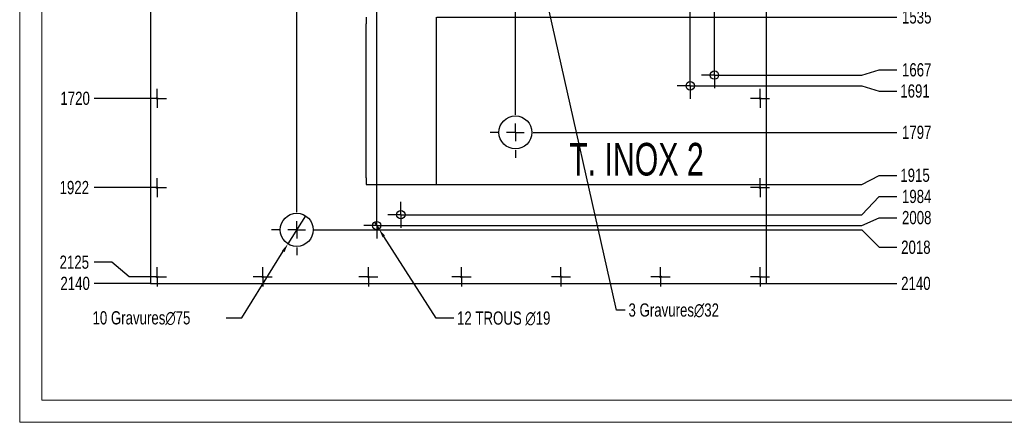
# Model space of a CAD drawing. Header units: millimetres. Extents: x 0 to 841, y 0 to 594.
# Tile 1 of 30: x 0 to 224, y 0 to 91. Entities that reach past the tile are written whole.
import ezdxf

# ---------------------------------------------------------------- set-up
doc = ezdxf.new("R2010")
doc.units = ezdxf.units.MM
doc.header["$PDSIZE"] = -1
doc.linetypes.add('CENTERX2', pattern=[20.32, 12.7, -2.54, 2.54, -2.54])
for name, color, linetype in [('COTES', 1, 'Continuous'), ('GRAVURES', 9, 'Continuous'), ('NOTES', 6, 'Continuous'), ('TRAIT-MIXTES', 3, 'CENTERX2')]:
    doc.layers.add(name, color=color, linetype=linetype)
doc.layers.add('TRAIT-FORT', color=4, linetype='Continuous', lineweight=25)
doc.styles.add('SLDTEXTSTYLE0', font='TXT', dxfattribs={"width": 0.75})
doc.styles.add('SLDTEXTSTYLE6', font='TXT', dxfattribs={"width": 0.694444})
doc.dimstyles.new('SLDDIMSTYLE3', dxfattribs={"dimtxt": 3, "dimasz": 2, "dimexe": 0, "dimexo": 0.0625, "dimgap": 0.75, "dimtad": 0, "dimtih": 1, "dimtoh": 1, "dimdec": 0, "dimlfac": 10, "dimrnd": 1e-09, "dimzin": 12, "dimdsep": 46, "dimtxsty": 'SLDTEXTSTYLE0', "dimsah": 1, "dimcen": 0.09, "dimadec": 0, "dimazin": 3, "dimtfac": 1, "dimtdec": 0, "dimtofl": 0, "dimtmove": 0, "dimatfit": 3, "dimfxl": 1, "dimfrac": 2, "dimtolj": 1, "dimtzin": 12, "dimarcsym": 0})
doc.dimstyles.new('SLDDIMSTYLE4', dxfattribs={"dimtxt": 3, "dimasz": 2, "dimexe": 0, "dimexo": 0.0625, "dimgap": 0.75, "dimtad": 0, "dimtih": 1, "dimtoh": 1, "dimdec": 0, "dimlfac": 10, "dimrnd": 1e-09, "dimzin": 12, "dimdsep": 46, "dimtxsty": 'SLDTEXTSTYLE0', "dimblk1": 'NONE', "dimsah": 1, "dimcen": 0, "dimadec": 0, "dimazin": 3, "dimtfac": 1, "dimtdec": 0, "dimtmove": 0, "dimatfit": 3, "dimldrblk": 'NONE', "dimfxl": 1, "dimfrac": 2, "dimtolj": 1, "dimtzin": 12, "dimarcsym": 0})

# ---------------------------------------------------------------- blocks, each defined once
blk = doc.blocks.new('_D_50')
at = {"layer": 'COTES', "color": 0, "lineweight": -2, "transparency": 16777216}
for p, q in [((68.81, 257.48), (68.81, 261.48)), ((62.95, 253.48), (68.81, 257.48)), ((62.95, 49.53), (62.95, 253.48))]:
    blk.add_line(p, q, dxfattribs=at)
at = {"layer": 'Defpoints', "color": 0, "transparency": 16777216}
for p in [(68.81, 261.48), (29.72, 245.54), (62.95, 49.46)]:
    blk.add_point(p, dxfattribs=at)
at = {"layer": 'COTES', "color": 0, "transparency": 16777216, "insert": (68.81, 265.23), "char_height": 3, "attachment_point": 5, "rotation": 90, "style": 'SLDTEXTSTYLE0'}
blk.add_mtext('\\A1;332', dxfattribs=at)
blk = doc.blocks.new('_D_53')
at = {"layer": 'COTES', "color": 0, "lineweight": -2, "transparency": 16777216}
for p, q in [((84.13, 257.48), (84.13, 261.48)), ((81.12, 253.48), (84.13, 257.48)), ((81.12, 47.7), (81.12, 253.48))]:
    blk.add_line(p, q, dxfattribs=at)
at = {"layer": 'Defpoints', "color": 0, "transparency": 16777216}
for p in [(84.13, 261.48), (29.72, 245.54), (81.12, 47.64)]:
    blk.add_point(p, dxfattribs=at)
at = {"layer": 'COTES', "color": 0, "transparency": 16777216, "insert": (84.13, 264.85), "char_height": 3, "attachment_point": 5, "rotation": 90, "style": 'SLDTEXTSTYLE0'}
blk.add_mtext('\\A1;514', dxfattribs=at)
blk = doc.blocks.new('_D_56')
at = {"layer": 'COTES', "color": 0, "lineweight": -2, "transparency": 16777216}
blk.add_line((112.65, 71.65), (112.65, 261.48), dxfattribs=at)
at = {"layer": 'Defpoints', "color": 0, "transparency": 16777216}
for p in [(112.65, 261.48), (29.72, 245.54), (112.65, 71.59)]:
    blk.add_point(p, dxfattribs=at)
at = {"layer": 'COTES', "color": 0, "transparency": 16777216, "insert": (112.65, 265.23), "char_height": 3, "attachment_point": 5, "rotation": 90, "style": 'SLDTEXTSTYLE0'}
blk.add_mtext('\\A1;829', dxfattribs=at)
blk = doc.blocks.new('_D_60')
at = {"layer": 'COTES', "color": 0, "lineweight": -2, "transparency": 16777216}
for p, q in [((152.76, 257.48), (152.76, 261.48)), ((152.38, 253.48), (152.76, 257.48)), ((152.38, 79.43), (152.38, 253.48))]:
    blk.add_line(p, q, dxfattribs=at)
at = {"layer": 'Defpoints', "color": 0, "transparency": 16777216}
for p in [(152.76, 261.48), (29.72, 245.54), (152.38, 79.37)]:
    blk.add_point(p, dxfattribs=at)
at = {"layer": 'COTES', "color": 0, "transparency": 16777216, "insert": (152.76, 265.98), "char_height": 3, "attachment_point": 5, "rotation": 90, "style": 'SLDTEXTSTYLE0'}
blk.add_mtext('\\A1;1227', dxfattribs=at)
blk = doc.blocks.new('_D_61')
at = {"layer": 'COTES', "color": 0, "lineweight": -2, "transparency": 16777216}
for p, q in [((157.57, 257.48), (157.57, 261.48)), ((157.86, 253.48), (157.57, 257.48)), ((157.86, 81.87), (157.86, 253.48))]:
    blk.add_line(p, q, dxfattribs=at)
at = {"layer": 'Defpoints', "color": 0, "transparency": 16777216}
for p in [(157.57, 261.48), (29.72, 245.54), (157.86, 81.81)]:
    blk.add_point(p, dxfattribs=at)
at = {"layer": 'COTES', "color": 0, "transparency": 16777216, "insert": (157.57, 265.6), "char_height": 3, "attachment_point": 5, "rotation": 90, "style": 'SLDTEXTSTYLE0'}
blk.add_mtext('\\A1;1281', dxfattribs=at)
blk = doc.blocks.new('_D_86')
at = {"layer": 'COTES', "color": 0, "lineweight": -2, "transparency": 16777216}
blk.add_line((94.79, 92.04), (199.33, 92.04), dxfattribs=at)
at = {"layer": 'Defpoints', "color": 0, "transparency": 16777216}
for p in [(56.72, 245.54), (94.72, 92.04), (199.33, 92.04)]:
    blk.add_point(p, dxfattribs=at)
at = {"layer": 'COTES', "color": 0, "transparency": 16777216, "insert": (203.83, 92.04), "char_height": 3, "attachment_point": 5, "style": 'SLDTEXTSTYLE0'}
blk.add_mtext('\\A1;1535', dxfattribs=at)
blk = doc.blocks.new('_D_87')
at = {"layer": 'COTES', "color": 0, "lineweight": -2, "transparency": 16777216}
for p, q in [((160.87, 78.86), (191.33, 78.86)), ((191.33, 78.86), (195.33, 80.04)), ((195.33, 80.04), (199.33, 80.04))]:
    blk.add_line(p, q, dxfattribs=at)
at = {"layer": 'Defpoints', "color": 0, "transparency": 16777216}
for p in [(56.72, 245.54), (160.81, 78.86), (199.33, 80.04)]:
    blk.add_point(p, dxfattribs=at)
at = {"layer": 'COTES', "color": 0, "transparency": 16777216, "insert": (203.83, 80.04), "char_height": 3, "attachment_point": 5, "style": 'SLDTEXTSTYLE0'}
blk.add_mtext('\\A1;1667', dxfattribs=at)
blk = doc.blocks.new('_D_88')
at = {"layer": 'COTES', "color": 0, "lineweight": -2, "transparency": 16777216}
for p, q in [((155.39, 76.42), (191.33, 76.42)), ((191.33, 76.42), (195.33, 75.23)), ((195.33, 75.23), (199.33, 75.23))]:
    blk.add_line(p, q, dxfattribs=at)
at = {"layer": 'Defpoints', "color": 0, "transparency": 16777216}
for p in [(56.72, 245.54), (155.33, 76.42), (199.33, 75.23)]:
    blk.add_point(p, dxfattribs=at)
at = {"layer": 'COTES', "color": 0, "transparency": 16777216, "insert": (203.45, 75.23), "char_height": 3, "attachment_point": 5, "style": 'SLDTEXTSTYLE0'}
blk.add_mtext('\\A1;1691', dxfattribs=at)
blk = doc.blocks.new('_D_89')
at = {"layer": 'COTES', "color": 0, "lineweight": -2, "transparency": 16777216}
blk.add_line((118.46, 65.84), (199.33, 65.84), dxfattribs=at)
at = {"layer": 'Defpoints', "color": 0, "transparency": 16777216}
for p in [(56.72, 245.54), (118.4, 65.84), (199.33, 65.84)]:
    blk.add_point(p, dxfattribs=at)
at = {"layer": 'COTES', "color": 0, "transparency": 16777216, "insert": (203.83, 65.84), "char_height": 3, "attachment_point": 5, "style": 'SLDTEXTSTYLE0'}
blk.add_mtext('\\A1;1797', dxfattribs=at)
blk = doc.blocks.new('_D_90')
at = {"layer": 'COTES', "color": 0, "lineweight": -2, "transparency": 16777216}
for p, q in [((191.33, 54.04), (195.33, 56.09)), ((195.33, 56.09), (199.33, 56.09)), ((94.79, 54.04), (191.33, 54.04))]:
    blk.add_line(p, q, dxfattribs=at)
at = {"layer": 'Defpoints', "color": 0, "transparency": 16777216}
for p in [(56.72, 245.54), (199.33, 56.09), (94.72, 54.04)]:
    blk.add_point(p, dxfattribs=at)
at = {"layer": 'COTES', "color": 0, "transparency": 16777216, "insert": (203.45, 56.09), "char_height": 3, "attachment_point": 5, "style": 'SLDTEXTSTYLE0'}
blk.add_mtext('\\A1;1915', dxfattribs=at)
blk = doc.blocks.new('_D_91')
at = {"layer": 'COTES', "color": 0, "lineweight": -2, "transparency": 16777216}
for p, q in [((191.33, 47.15), (195.33, 51.28)), ((195.33, 51.28), (199.33, 51.28)), ((89.62, 47.15), (191.33, 47.15))]:
    blk.add_line(p, q, dxfattribs=at)
at = {"layer": 'Defpoints', "color": 0, "transparency": 16777216}
for p in [(56.72, 245.54), (199.33, 51.28), (89.55, 47.15)]:
    blk.add_point(p, dxfattribs=at)
at = {"layer": 'COTES', "color": 0, "transparency": 16777216, "insert": (203.83, 51.28), "char_height": 3, "attachment_point": 5, "style": 'SLDTEXTSTYLE0'}
blk.add_mtext('\\A1;1984', dxfattribs=at)
blk = doc.blocks.new('_D_92')
at = {"layer": 'COTES', "color": 0, "lineweight": -2, "transparency": 16777216}
for p, q in [((191.33, 44.69), (195.33, 46.47)), ((195.33, 46.47), (199.33, 46.47)), ((84.14, 44.69), (191.33, 44.69))]:
    blk.add_line(p, q, dxfattribs=at)
at = {"layer": 'Defpoints', "color": 0, "transparency": 16777216}
for p in [(56.72, 245.54), (199.33, 46.47), (84.07, 44.69)]:
    blk.add_point(p, dxfattribs=at)
at = {"layer": 'COTES', "color": 0, "transparency": 16777216, "insert": (203.83, 46.47), "char_height": 3, "attachment_point": 5, "style": 'SLDTEXTSTYLE0'}
blk.add_mtext('\\A1;2008', dxfattribs=at)
blk = doc.blocks.new('_D_93')
at = {"layer": 'COTES', "color": 0, "lineweight": -2, "transparency": 16777216}
for p, q in [((68.76, 43.71), (191.33, 43.71)), ((191.33, 43.71), (195.33, 39.74)), ((195.33, 39.74), (199.33, 39.74))]:
    blk.add_line(p, q, dxfattribs=at)
at = {"layer": 'Defpoints', "color": 0, "transparency": 16777216}
for p in [(56.72, 245.54), (68.7, 43.71), (199.33, 39.74)]:
    blk.add_point(p, dxfattribs=at)
at = {"layer": 'COTES', "color": 0, "transparency": 16777216, "insert": (203.64, 39.74), "char_height": 3, "attachment_point": 5, "style": 'SLDTEXTSTYLE0'}
blk.add_mtext('\\A1;2018', dxfattribs=at)
blk = doc.blocks.new('_D_94')
at = {"layer": 'COTES', "color": 0, "lineweight": -2, "transparency": 16777216}
blk.add_line((169.79, 31.54), (199.33, 31.54), dxfattribs=at)
at = {"layer": 'Defpoints', "color": 0, "transparency": 16777216}
for p in [(56.72, 245.54), (169.72, 31.54), (199.33, 31.54)]:
    blk.add_point(p, dxfattribs=at)
at = {"layer": 'COTES', "color": 0, "transparency": 16777216, "insert": (203.64, 31.54), "char_height": 3, "attachment_point": 5, "style": 'SLDTEXTSTYLE0'}
blk.add_mtext('\\A1;2140', dxfattribs=at)
blk = doc.blocks.new('_D_104')
at = {"layer": 'COTES', "color": 0, "lineweight": -2, "transparency": 16777216}
blk.add_line((28.99, 73.57), (16.91, 73.57), dxfattribs=at)
at = {"layer": 'Defpoints', "color": 0, "transparency": 16777216}
for p in [(29.72, 245.54), (16.91, 73.57), (29.05, 73.57)]:
    blk.add_point(p, dxfattribs=at)
at = {"layer": 'COTES', "color": 0, "transparency": 16777216, "insert": (12.6, 73.57), "char_height": 3, "attachment_point": 5, "style": 'SLDTEXTSTYLE0'}
blk.add_mtext('\\A1;1720', dxfattribs=at)
blk = doc.blocks.new('_D_105')
at = {"layer": 'COTES', "color": 0, "lineweight": -2, "transparency": 16777216}
blk.add_line((28.99, 53.3), (16.91, 53.3), dxfattribs=at)
at = {"layer": 'Defpoints', "color": 0, "transparency": 16777216}
for p in [(29.72, 245.54), (16.91, 53.3), (29.05, 53.3)]:
    blk.add_point(p, dxfattribs=at)
at = {"layer": 'COTES', "color": 0, "transparency": 16777216, "insert": (12.41, 53.3), "char_height": 3, "attachment_point": 5, "style": 'SLDTEXTSTYLE0'}
blk.add_mtext('\\A1;1922', dxfattribs=at)
blk = doc.blocks.new('_D_106')
at = {"layer": 'COTES', "color": 0, "lineweight": -2, "transparency": 16777216}
for p, q in [((20.91, 36.35), (16.91, 36.35)), ((24.91, 33.04), (20.91, 36.35)), ((28.99, 33.04), (24.91, 33.04))]:
    blk.add_line(p, q, dxfattribs=at)
at = {"layer": 'Defpoints', "color": 0, "transparency": 16777216}
for p in [(29.72, 245.54), (16.91, 36.35), (29.05, 33.04)]:
    blk.add_point(p, dxfattribs=at)
at = {"layer": 'COTES', "color": 0, "transparency": 16777216, "insert": (12.41, 36.35), "char_height": 3, "attachment_point": 5, "style": 'SLDTEXTSTYLE0'}
blk.add_mtext('\\A1;2125', dxfattribs=at)
blk = doc.blocks.new('_D_107')
at = {"layer": 'COTES', "color": 0, "lineweight": -2, "transparency": 16777216}
blk.add_line((29.66, 31.54), (16.91, 31.54), dxfattribs=at)
at = {"layer": 'Defpoints', "color": 0, "transparency": 16777216}
for p in [(29.72, 245.54), (16.91, 31.54), (29.72, 31.54)]:
    blk.add_point(p, dxfattribs=at)
at = {"layer": 'COTES', "color": 0, "transparency": 16777216, "insert": (12.6, 31.54), "char_height": 3, "attachment_point": 5, "style": 'SLDTEXTSTYLE0'}
blk.add_mtext('\\A1;2140', dxfattribs=at)
blk = doc.blocks.new('_D_108')
at = {"layer": 'COTES', "color": 0, "lineweight": -2, "transparency": 16777216}
for p, q in [((64.94, 46.89), (60.96, 40.54)), ((50.44, 23.73), (59.9, 38.84)), ((46.92, 23.73), (50.44, 23.73))]:
    blk.add_line(p, q, dxfattribs=at)
at = {"layer": 'COTES', "color": 0, "transparency": 16777216}
blk.add_solid([(59.62, 39.02), (60.18, 38.66), (60.96, 40.54)], dxfattribs=at)
at = {"layer": 'Defpoints', "color": 0, "transparency": 16777216}
for p in [(64.94, 46.89), (60.96, 40.54)]:
    blk.add_point(p, dxfattribs=at)
at = {"layer": 'COTES', "color": 0, "transparency": 16777216, "insert": (16.55, 25.23), "char_height": 3, "attachment_point": 1, "style": 'SLDTEXTSTYLE0'}
blk.add_mtext('\\A1;10 Gravures∅75', dxfattribs=at)
blk = doc.blocks.new('_None')
blk = doc.blocks.new('_D_109')
at = {"layer": 'COTES', "color": 0, "lineweight": -2, "transparency": 16777216}
for p, q in [((107.35, 151.09), (108.05, 147.96)), ((135.59, 25.5), (108.49, 146.01)), ((137.59, 25.5), (135.59, 25.5))]:
    blk.add_line(p, q, dxfattribs=at)
at = {"layer": 'COTES', "color": 0, "transparency": 16777216}
blk.add_solid([(108.82, 146.09), (108.17, 145.94), (108.05, 147.96)], dxfattribs=at)
at = {"layer": 'Defpoints', "color": 0, "transparency": 16777216}
for p in [(107.35, 151.09), (108.05, 147.96)]:
    blk.add_point(p, dxfattribs=at)
at = {"layer": 'COTES', "color": 0, "transparency": 16777216, "insert": (138.34, 27), "char_height": 3, "attachment_point": 1, "style": 'SLDTEXTSTYLE0'}
blk.add_mtext('\\A1;3 Gravures∅32', dxfattribs=at)
blk = doc.blocks.new('_D_110')
at = {"layer": 'COTES', "color": 0, "lineweight": -2, "transparency": 16777216}
for p, q in [((80.61, 45.49), (81.64, 43.89)), ((94.67, 23.67), (82.72, 42.21)), ((98.62, 23.67), (94.67, 23.67))]:
    blk.add_line(p, q, dxfattribs=at)
at = {"layer": 'COTES', "color": 0, "transparency": 16777216}
blk.add_solid([(83, 42.39), (82.44, 42.03), (81.64, 43.89)], dxfattribs=at)
at = {"layer": 'Defpoints', "color": 0, "transparency": 16777216}
for p in [(80.61, 45.49), (81.64, 43.89)]:
    blk.add_point(p, dxfattribs=at)
at = {"layer": 'COTES', "color": 0, "transparency": 16777216, "insert": (99.37, 25.17), "char_height": 3, "attachment_point": 1, "style": 'SLDTEXTSTYLE0'}
blk.add_mtext('\\A1;12 TROUS ∅19', dxfattribs=at)
blk = doc.blocks.new('SW_CENTERMARKSYMBOL_6')
at = {"layer": 'TRAIT-MIXTES', "color": 0}
for p, q in [((-2, 0), (-2.17, 0)), ((0, 0), (-2, 0)), ((0, 2), (0, 2.17)), ((0, 0), (0, 2)), ((0, 0), (0, -2)), ((0, 0), (2, 0)), ((2, 0), (2.17, 0)), ((0, -2), (0, -2.17))]:
    blk.add_line(p, q, dxfattribs=at)
blk = doc.blocks.new('SW_CENTERMARKSYMBOL_7')
at = {"layer": 'TRAIT-MIXTES', "color": 0}
for p, q in [((-2, 0), (-2.17, 0)), ((0, 0), (-2, 0)), ((0, 2), (0, 2.17)), ((0, 0), (0, 2)), ((0, 0), (0, -2)), ((0, 0), (2, 0)), ((2, 0), (2.17, 0)), ((0, -2), (0, -2.17))]:
    blk.add_line(p, q, dxfattribs=at)
blk = doc.blocks.new('SW_CENTERMARKSYMBOL_8')
at = {"layer": 'TRAIT-MIXTES', "color": 0}
for p, q in [((-2, 0), (-2.17, 0)), ((0, 0), (-2, 0)), ((0, 2), (0, 2.17)), ((0, 0), (0, 2)), ((0, 0), (0, -2)), ((0, 0), (2, 0)), ((2, 0), (2.17, 0)), ((0, -2), (0, -2.17))]:
    blk.add_line(p, q, dxfattribs=at)
blk = doc.blocks.new('SW_CENTERMARKSYMBOL_9')
at = {"layer": 'TRAIT-MIXTES', "color": 0}
for p, q in [((-2, 0), (-2.17, 0)), ((0, 0), (-2, 0)), ((0, 2), (0, 2.17)), ((0, 0), (0, 2)), ((0, 0), (0, -2)), ((0, 0), (2, 0)), ((2, 0), (2.17, 0)), ((0, -2), (0, -2.17))]:
    blk.add_line(p, q, dxfattribs=at)
blk = doc.blocks.new('SW_CENTERMARKSYMBOL_10')
at = {"layer": 'TRAIT-MIXTES', "color": 0}
for p, q in [((-2, 0), (-2.17, 0)), ((0, 0), (-2, 0)), ((0, 2), (0, 2.17)), ((0, 0), (0, 2)), ((0, 0), (0, -2)), ((0, 0), (2, 0)), ((2, 0), (2.17, 0)), ((0, -2), (0, -2.17))]:
    blk.add_line(p, q, dxfattribs=at)
blk = doc.blocks.new('SW_CENTERMARKSYMBOL_16')
at = {"layer": 'TRAIT-MIXTES', "color": 0}
for p, q in [((-2, 0), (-2.17, 0)), ((0, 0), (-2, 0)), ((0, 2), (0, 2.17)), ((0, 0), (0, 2)), ((0, 0), (0, -2)), ((0, 0), (2, 0)), ((2, 0), (2.17, 0)), ((0, -2), (0, -2.17))]:
    blk.add_line(p, q, dxfattribs=at)
blk = doc.blocks.new('SW_CENTERMARKSYMBOL_17')
at = {"layer": 'TRAIT-MIXTES', "color": 0}
for p, q in [((-2, 0), (-2.17, 0)), ((0, 0), (-2, 0)), ((0, 2), (0, 2.17)), ((0, 0), (0, 2)), ((0, 0), (0, -2)), ((0, 0), (2, 0)), ((2, 0), (2.17, 0)), ((0, -2), (0, -2.17))]:
    blk.add_line(p, q, dxfattribs=at)
blk = doc.blocks.new('SW_CENTERMARKSYMBOL_18')
at = {"layer": 'TRAIT-MIXTES', "color": 0}
for p, q in [((-2, 0), (-2.17, 0)), ((0, 0), (-2, 0)), ((0, 2), (0, 2.17)), ((0, 0), (0, 2)), ((0, 0), (0, -2)), ((0, 0), (2, 0)), ((2, 0), (2.17, 0)), ((0, -2), (0, -2.17))]:
    blk.add_line(p, q, dxfattribs=at)
blk = doc.blocks.new('SW_CENTERMARKSYMBOL_19')
at = {"layer": 'TRAIT-MIXTES', "color": 0}
for p, q in [((-2, 0), (-2.17, 0)), ((0, 0), (-2, 0)), ((0, 2), (0, 2.17)), ((0, 0), (0, 2)), ((0, 0), (0, -2)), ((0, 0), (2, 0)), ((2, 0), (2.17, 0)), ((0, -2), (0, -2.17))]:
    blk.add_line(p, q, dxfattribs=at)
blk = doc.blocks.new('SW_CENTERMARKSYMBOL_20')
at = {"layer": 'TRAIT-MIXTES', "color": 0}
for p, q in [((-2, 0), (-2.17, 0)), ((0, 0), (-2, 0)), ((0, 2), (0, 2.17)), ((0, 0), (0, 2)), ((0, 0), (0, -2)), ((0, 0), (2, 0)), ((2, 0), (2.17, 0)), ((0, -2), (0, -2.17))]:
    blk.add_line(p, q, dxfattribs=at)
blk = doc.blocks.new('SW_CENTERMARKSYMBOL_49')
at = {"layer": 'TRAIT-MIXTES', "color": 0}
for p, q in [((0, 4), (0, 5.75)), ((-4, 0), (-5.75, 0)), ((0, 0), (-2, 0)), ((0, 0), (0, 2)), ((0, 0), (0, -2)), ((0, 0), (2, 0)), ((4, 0), (5.75, 0)), ((0, -4), (0, -5.75))]:
    blk.add_line(p, q, dxfattribs=at)
blk = doc.blocks.new('SW_CENTERMARKSYMBOL_50')
at = {"layer": 'TRAIT-MIXTES', "color": 0}
for p, q in [((0, 4), (0, 5.75)), ((-4, 0), (-5.75, 0)), ((0, 0), (-2, 0)), ((0, 0), (0, 2)), ((0, 0), (0, -2)), ((0, 0), (2, 0)), ((4, 0), (5.75, 0)), ((0, -4), (0, -5.75))]:
    blk.add_line(p, q, dxfattribs=at)
blk = doc.blocks.new('SW_CENTERMARKSYMBOL_57')
at = {"layer": 'TRAIT-MIXTES', "color": 0}
for p, q in [((-2, 0), (-2.17, 0)), ((0, 0), (-2, 0)), ((0, 2), (0, 2.17)), ((0, 0), (0, 2)), ((0, 0), (0, -2)), ((0, 0), (2, 0)), ((2, 0), (2.17, 0)), ((0, -2), (0, -2.17))]:
    blk.add_line(p, q, dxfattribs=at)
blk = doc.blocks.new('SW_CENTERMARKSYMBOL_66')
at = {"layer": 'TRAIT-MIXTES', "color": 0}
for p, q in [((0, 2), (0, 2.95)), ((-2, 0), (-2.95, 0)), ((0, 0), (-2, 0)), ((0, 0), (0, 2)), ((0, 0), (0, -2)), ((0, 0), (2, 0)), ((2, 0), (2.95, 0)), ((0, -2), (0, -2.95))]:
    blk.add_line(p, q, dxfattribs=at)
blk = doc.blocks.new('SW_CENTERMARKSYMBOL_67')
at = {"layer": 'TRAIT-MIXTES', "color": 0}
for p, q in [((0, 2), (0, 2.95)), ((-2, 0), (-2.95, 0)), ((0, 0), (-2, 0)), ((0, 0), (0, 2)), ((0, 0), (0, -2)), ((0, 0), (2, 0)), ((2, 0), (2.95, 0)), ((0, -2), (0, -2.95))]:
    blk.add_line(p, q, dxfattribs=at)
blk = doc.blocks.new('SW_CENTERMARKSYMBOL_68')
at = {"layer": 'TRAIT-MIXTES', "color": 0}
for p, q in [((0, 2), (0, 2.95)), ((-2, 0), (-2.95, 0)), ((0, 0), (-2, 0)), ((0, 0), (0, 2)), ((0, 0), (0, -2)), ((0, 0), (2, 0)), ((2, 0), (2.95, 0)), ((0, -2), (0, -2.95))]:
    blk.add_line(p, q, dxfattribs=at)
blk = doc.blocks.new('SW_CENTERMARKSYMBOL_69')
at = {"layer": 'TRAIT-MIXTES', "color": 0}
for p, q in [((0, 2), (0, 2.95)), ((-2, 0), (-2.95, 0)), ((0, 0), (-2, 0)), ((0, 0), (0, 2)), ((0, 0), (0, -2)), ((0, 0), (2, 0)), ((2, 0), (2.95, 0)), ((0, -2), (0, -2.95))]:
    blk.add_line(p, q, dxfattribs=at)

msp = doc.modelspace()

# ---------------------------------------------------------------- linework, layer by layer
at = {"lineweight": 18}
for p, q in [((0, 594), (0, 0)), ((5, 589), (5, 5)), ((836, 5), (5, 5)), ((841, 0), (0, 0))]:
    msp.add_line(p, q, dxfattribs=at)
at = {"layer": 'GRAVURES', "lineweight": 25}
for centre in [(112.6464, 65.8409), (62.9495, 43.7144)]:
    msp.add_circle(centre, 3.75, dxfattribs=at)
at = {"layer": 'TRAIT-FORT', "lineweight": 25}
for p, q in [((29.7235, 245.5353), (29.7235, 31.5353)), ((169.7235, 31.5353), (169.7235, 104.5353)), ((78.7235, 92.0353), (78.7235, 90.535)), ((94.7235, 54.0353), (94.7235, 92.0353)), ((78.7235, 90.535), (78.6235, 90.535)), ((78.6235, 90.535), (78.6235, 55.535)), ((78.6235, 55.535), (78.7235, 55.535)), ((78.7235, 55.535), (78.7235, 54.0353)), ((78.7235, 54.0353), (94.7235, 54.0353)), ((29.7235, 31.5353), (169.7235, 31.5353))]:
    msp.add_line(p, q, dxfattribs=at)
for centre, radius in [((157.8614, 78.8568), 0.95), ((152.3801, 76.4164), 0.95), ((31.2235, 73.5686), 0.17), ((168.2236, 73.5686), 0.17), ((31.2235, 53.3019), 0.17), ((168.2236, 53.3019), 0.17), ((86.6048, 47.1523), 0.95), ((81.1236, 44.6909), 0.95), ((31.2235, 33.0353), 0.17), ((55.2235, 33.0353), 0.17), ((79.2225, 33.0353), 0.17), ((100.3845, 33.0353), 0.17), ((122.9975, 33.0353), 0.17), ((145.6106, 33.0353), 0.17), ((168.2236, 33.0353), 0.17)]:
    msp.add_circle(centre, radius, dxfattribs=at)

# ---------------------------------------------------------------- block references
at = {"layer": 'TRAIT-MIXTES'}
for name, p in [('SW_CENTERMARKSYMBOL_67', (157.8614, 78.8568)), ('SW_CENTERMARKSYMBOL_66', (152.3801, 76.4164)), ('SW_CENTERMARKSYMBOL_6', (31.2235, 73.5686)), ('SW_CENTERMARKSYMBOL_10', (168.2236, 73.5686)), ('SW_CENTERMARKSYMBOL_50', (112.6464, 65.8409)), ('SW_CENTERMARKSYMBOL_7', (31.2235, 53.3019)), ('SW_CENTERMARKSYMBOL_9', (168.2236, 53.3019)), ('SW_CENTERMARKSYMBOL_49', (62.9495, 43.7144)), ('SW_CENTERMARKSYMBOL_69', (86.6048, 47.1523)), ('SW_CENTERMARKSYMBOL_68', (81.1236, 44.6909)), ('SW_CENTERMARKSYMBOL_57', (31.2235, 33.0353)), ('SW_CENTERMARKSYMBOL_20', (55.2235, 33.0353)), ('SW_CENTERMARKSYMBOL_19', (79.2225, 33.0353)), ('SW_CENTERMARKSYMBOL_18', (100.3845, 33.0353)), ('SW_CENTERMARKSYMBOL_17', (122.9975, 33.0353)), ('SW_CENTERMARKSYMBOL_16', (145.6106, 33.0353)), ('SW_CENTERMARKSYMBOL_8', (168.2236, 33.0353))]:
    msp.add_blockref(name, p, dxfattribs=at)

# ---------------------------------------------------------------- texts
at = {"layer": 'NOTES', "insert": (140.1467, 63.4585), "char_height": 7.40833, "attachment_point": 2, "style": 'SLDTEXTSTYLE6'}
msp.add_mtext('T. INOX 2', dxfattribs=at)

# ---------------------------------------------------------------- dimensions: what is measured, and where the dimension line sits
at = {"layer": 'COTES'}
for feature_location, offset, dtype, origin, picture, middle in [((152.3801, 79.3664), (0.3827, 182.1121), 1, (29.7235, 245.5353), '_D_60', (152.7629, 265.9784)), ((157.8614, 81.8068), (-0.2884, 179.6717), 1, (29.7235, 245.5353), '_D_61', (157.573, 265.6034)), ((62.9495, 49.4644), (5.8565, 212.014), 1, (29.7235, 245.5353), '_D_50', (68.806, 265.2284)), ((112.6464, 71.5909), (0, 189.8875), 1, (29.7235, 245.5353), '_D_56', (112.6464, 265.2284)), ((81.1236, 47.6409), (3.0109, 213.8375), 1, (29.7235, 245.5353), '_D_53', (84.1345, 264.8534)), ((29.0535, 53.3019), (-12.145, 0), 0, (29.7235, 245.5353), '_D_105', (12.4085, 53.3019)), ((29.0535, 33.0353), (-12.145, 3.3101), 0, (29.7235, 245.5353), '_D_106', (12.4085, 36.3454)), ((29.0535, 73.5686), (-12.145, 0), 0, (29.7235, 245.5353), '_D_104', (12.596, 73.5686)), ((29.7235, 31.5353), (-12.815, 0), 0, (29.7235, 245.5353), '_D_107', (12.596, 31.5353)), ((94.7235, 92.0353), (104.604, 0), 0, (56.7234, 245.5353), '_D_86', (203.8274, 92.0353)), ((160.8114, 78.8568), (38.516, 1.1849), 0, (56.7234, 245.5353), '_D_87', (203.8274, 80.0416)), ((155.3301, 76.4164), (43.9973, -1.1849), 0, (56.7234, 245.5353), '_D_88', (203.4524, 75.2315)), ((118.3964, 65.8409), (80.931, 0), 0, (56.7234, 245.5353), '_D_89', (203.8274, 65.8409)), ((94.7235, 54.0353), (104.604, 2.0548), 0, (56.7234, 245.5353), '_D_90', (203.4524, 56.09)), ((89.5548, 47.1523), (109.7726, 4.1276), 0, (56.7234, 245.5353), '_D_91', (203.8274, 51.2799)), ((84.0736, 44.6909), (115.2539, 1.7789), 0, (56.7234, 245.5353), '_D_92', (203.8274, 46.4698)), ((68.6995, 43.7144), (130.6279, -3.9757), 0, (56.7234, 245.5353), '_D_93', (203.6399, 39.7387)), ((169.7235, 31.5353), (29.6039, 0), 0, (56.7234, 245.5353), '_D_94', (203.6399, 31.5353))]:
    dim = msp.add_ordinate_dim(feature_location=feature_location, offset=offset, dtype=dtype, origin=origin, dimstyle='SLDDIMSTYLE3', dxfattribs=at)
    dim.commit()
    dim.dimension.update_dxf_attribs({"geometry": picture, "text_midpoint": middle})
for p1, p2, text, picture, middle in [((107.3523, 151.0856), (108.0543, 147.9636), '3 Gravures<>', '_D_109', (152.5871, 25.5005)), ((64.939, 46.8932), (60.96, 40.5357), '10 Gravures<>', '_D_108', (31.3616, 23.7306)), ((80.6089, 45.4894), (81.6383, 43.8924), '12 TROUS <>', '_D_110', (111.7452, 23.674))]:
    dim = msp.add_diameter_dim_2p(p1=p1, p2=p2, text=text, dimstyle='SLDDIMSTYLE4', dxfattribs=at)
    dim.commit()
    dim.dimension.update_dxf_attribs({"geometry": picture, "text_midpoint": middle, "dimtype": 163})

doc.saveas('drawing.dxf')
